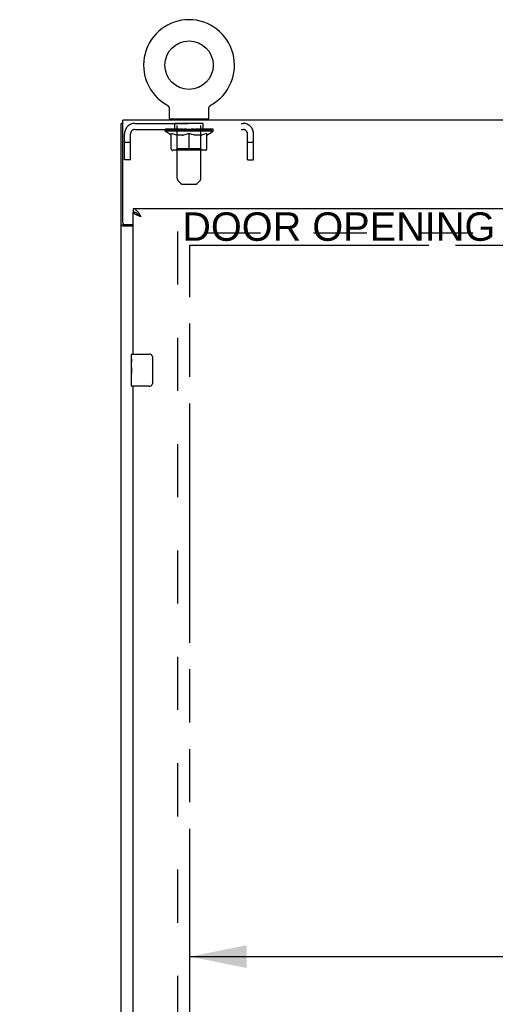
# Model space of a CAD drawing. Header units: inches. Extents: x 0 to 300, y 0 to 194.
# Tile 7 of 13: x 60 to 74, y 115 to 145. Entities that reach past the tile are written whole.
import ezdxf

# ---------------------------------------------------------------- set-up
doc = ezdxf.new("R2010")
doc.units = ezdxf.units.IN
doc.header["$LTSCALE"] = 16.482046
doc.header["$MEASUREMENT"] = 0
doc.linetypes.add('HIDDEN', pattern=[0.2, 0.1, -0.1])
doc.linetypes.add('PHANTOM', pattern=[0.8, 0.45, -0.05, 0.1, -0.05, 0.1, -0.05])
doc.layers.get('0').update_dxf_attribs({"linetype": 'CONTINUOUS'})
for name, color, linetype in [('02___PRT_ALL_AXES', 7, 'CONTINUOUS'), ('AVAILABLE_DOOR_SPACE', 7, 'CONTINUOUS'), ('DEFAULT_2', 8, 'HIDDEN'), ('DIMENSIONS', 7, 'CONTINUOUS')]:
    doc.layers.add(name, color=color, linetype=linetype)
doc.styles.get("Standard").update_dxf_attribs({"font": 'arial.ttf'})
doc.dimstyles.new('DIMSTYLE_3', dxfattribs={"dimtxt": 1.374973, "dimasz": 1.762786, "dimexe": 0.09, "dimexo": 0.07, "dimgap": 0.039, "dimtad": 0, "dimtih": 1, "dimtoh": 1, "dimzin": 4, "dimdsep": 46, "dimtxsty": 'Standard', "dimblk": '_FILLED', "dimblk1": '_FILLED', "dimblk2": '_FILLED', "dimcen": 0.09, "dimazin": 1, "dimtfac": 1, "dimtdec": 3, "dimtofl": 0, "dimtmove": 0, "dimatfit": 3, "dimldrblk": '_FILLED', "dimfxl": 1, "dimtolj": 1, "dimtzin": 4, "dimarcsym": 0})

# ---------------------------------------------------------------- blocks, each defined once
blk = doc.blocks.new('_FILLED')
at = {"color": 0, "linetype": 'ByBlock'}
blk.add_solid([(0, 0), (-1, 0.2), (-1, -0.2)], dxfattribs=at)
blk = doc.blocks.new('*D17')
at = {"layer": 'DIMENSIONS', "color": 2, "linetype": 'Continuous'}
for p, q in [((64.842, 116.403), (80.257, 116.403)), ((97.498, 116.403), (86.436, 116.403))]:
    blk.add_line(p, q, dxfattribs=at)
at = {"layer": 'DIMENSIONS', "color": 2, "linetype": 'Continuous', "xscale": 1.7627856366, "yscale": 1.7627856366, "zscale": 1.7627856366, "rotation": 180}
blk.add_blockref('_FILLED', (64.842, 116.403), dxfattribs=at)
at = {"layer": 'DIMENSIONS', "color": 2, "linetype": 'Continuous', "xscale": 1.7627856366, "yscale": 1.7627856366, "zscale": 1.7627856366}
blk.add_blockref('_FILLED', (97.498, 116.403), dxfattribs=at)
at = {"layer": 'DIMENSIONS', "color": 2, "linetype": 'Continuous', "insert": (83.347, 117.091), "char_height": 1.375, "width": 4.80474, "attachment_point": 2, "line_spacing_factor": 0.9}
blk.add_mtext('32.66', dxfattribs=at)
blk = doc.blocks.new('*D18')
at = {"layer": 'DIMENSIONS', "color": 2, "linetype": 'Continuous'}
for p, q in [((63.092, 112.265), (63.092, 123.62)), ((63.092, 113.852), (59.567, 113.852)), ((64.842, 113.852), (68.032, 113.852))]:
    blk.add_line(p, q, dxfattribs=at)
at = {"layer": 'DIMENSIONS', "color": 2, "linetype": 'Continuous', "xscale": 1.7627856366, "yscale": 1.7627856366, "zscale": 1.7627856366}
blk.add_blockref('_FILLED', (63.092, 113.852), dxfattribs=at)
at = {"layer": 'DIMENSIONS', "color": 2, "linetype": 'Continuous', "xscale": 1.7627856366, "yscale": 1.7627856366, "zscale": 1.7627856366, "rotation": 180}
blk.add_blockref('_FILLED', (64.842, 113.852), dxfattribs=at)
at = {"layer": 'DIMENSIONS', "color": 2, "linetype": 'Continuous', "insert": (68.719, 114.539), "char_height": 1.375, "width": 3.73645, "attachment_point": 1, "line_spacing_factor": 0.9}
blk.add_mtext('1.75', dxfattribs=at)

msp = doc.modelspace()

# ---------------------------------------------------------------- linework, layer by layer
at = {"color": 7, "linetype": 'Continuous'}
for p, q in [((64.131, 142.801), (64.131, 142.801)), ((64.131, 142.801), (64.136, 142.798)), ((64.132, 142.801), (64.133, 142.8)), ((64.136, 142.798), (64.141, 142.795)), ((64.141, 142.795), (64.146, 142.792)), ((64.151, 142.788), (64.155, 142.785)), ((64.155, 142.785), (64.16, 142.78)), ((64.16, 142.781), (64.164, 142.776)), ((64.164, 142.776), (64.168, 142.772)), ((64.168, 142.772), (64.172, 142.768)), ((64.172, 142.768), (64.176, 142.763)), ((64.176, 142.763), (64.18, 142.758)), ((64.18, 142.759), (64.183, 142.753)), ((64.183, 142.754), (64.187, 142.749)), ((64.187, 142.749), (64.19, 142.743)), ((64.19, 142.744), (64.193, 142.738)), ((64.193, 142.738), (64.195, 142.733)), ((64.195, 142.733), (64.198, 142.727)), ((64.198, 142.728), (64.2, 142.722)), ((64.2, 142.722), (64.202, 142.716)), ((64.202, 142.716), (64.204, 142.711)), ((64.204, 142.711), (64.206, 142.705)), ((64.206, 142.705), (64.207, 142.699)), ((64.207, 142.699), (64.208, 142.693)), ((64.208, 142.693), (64.209, 142.687)), ((64.209, 142.688), (64.21, 142.682)), ((64.211, 142.67), (64.211, 142.664)), ((64.211, 142.379), (64.211, 142.664)), ((65.431, 142.67), (65.432, 142.676)), ((65.431, 142.67), (65.432, 142.676)), ((65.431, 142.664), (65.431, 142.67)), ((65.431, 142.379), (65.431, 142.664)), ((65.432, 142.682), (65.433, 142.688)), ((65.432, 142.676), (65.432, 142.682)), ((65.433, 142.687), (65.434, 142.693)), ((65.434, 142.693), (65.435, 142.699)), ((65.435, 142.699), (65.436, 142.705)), ((65.436, 142.705), (65.438, 142.711)), ((65.438, 142.711), (65.44, 142.716)), ((65.44, 142.716), (65.442, 142.722)), ((65.442, 142.722), (65.444, 142.728)), ((65.444, 142.727), (65.447, 142.733)), ((65.447, 142.733), (65.45, 142.738)), ((65.45, 142.738), (65.452, 142.744)), ((65.452, 142.743), (65.456, 142.749)), ((65.456, 142.749), (65.459, 142.754)), ((65.459, 142.753), (65.462, 142.759)), ((65.462, 142.758), (65.466, 142.763)), ((65.466, 142.763), (65.47, 142.768)), ((65.47, 142.768), (65.474, 142.772)), ((65.474, 142.772), (65.478, 142.776)), ((65.478, 142.776), (65.482, 142.781)), ((65.482, 142.78), (65.487, 142.785)), ((65.487, 142.784), (65.492, 142.788)), ((65.491, 142.788), (65.496, 142.792)), ((65.496, 142.792), (65.501, 142.795)), ((65.501, 142.795), (65.506, 142.798)), ((65.501, 142.795), (65.502, 142.796)), ((65.506, 142.798), (65.511, 142.801)), ((65.509, 142.8), (65.51, 142.801)), ((65.511, 142.801), (65.511, 142.801)), ((62.769, 142.225), (62.717, 142.225)), ((64.226, 142.359), (64.226, 142.329)), ((65.416, 142.359), (64.226, 142.359)), ((65.416, 142.359), (65.416, 142.329)), ((63.092, 139.579), (63.092, 139.475)), ((63.215, 139.433), (63.204, 139.44)), ((62.821, 139.077), (62.717, 139.077)), ((62.821, 139.077), (62.821, 139.089)), ((63.047, 135.079), (63.587, 135.079)), ((63.687, 134.979), (63.687, 134.179)), ((63.587, 134.079), (63.047, 134.079))]:
    msp.add_line(p, q, dxfattribs=at)
at = {"color": 3, "linetype": 'Continuous'}
for p, q in [((62.717, 52.433), (62.717, 142.225)), ((62.769, 139.149), (62.769, 142.329)), ((134.665, 142.329), (62.769, 142.329)), ((98.623, 139.579), (63.092, 139.579)), ((63.092, 135.079), (63.092, 139.475)), ((63.092, 139.037), (62.787, 139.037)), ((62.829, 139.089), (63.092, 139.089)), ((63.092, 111.579), (63.092, 134.079))]:
    msp.add_line(p, q, dxfattribs=at)
at = {"color": 7, "linetype": 'Continuous'}
for points in [[(64.146, 142.792), (64.151, 142.788), (64.155, 142.784)], [(64.21, 142.682), (64.211, 142.676), (64.211, 142.67), (64.211, 142.664)], [(63.204, 139.44), (63.193, 139.447), (63.182, 139.453), (63.171, 139.458), (63.159, 139.462), (63.148, 139.466), (63.137, 139.469), (63.126, 139.472), (63.115, 139.474), (63.103, 139.475), (63.092, 139.475)], [(63.339, 139.333), (63.327, 139.34), (63.316, 139.347), (63.305, 139.354), (63.295, 139.361), (63.284, 139.368), (63.274, 139.375), (63.264, 139.383), (63.255, 139.39), (63.246, 139.397), (63.238, 139.404), (63.23, 139.411), (63.223, 139.418), (63.217, 139.425), (63.212, 139.432), (63.208, 139.438)], [(63.339, 139.333), (63.327, 139.343), (63.316, 139.353), (63.305, 139.363), (63.294, 139.373), (63.283, 139.382), (63.271, 139.392), (63.26, 139.401), (63.249, 139.41), (63.238, 139.418), (63.227, 139.426), (63.215, 139.433)], [(62.836, 139.062), (62.834, 139.064), (62.831, 139.065), (62.829, 139.066), (62.827, 139.068), (62.825, 139.069), (62.824, 139.071), (62.822, 139.073), (62.822, 139.074), (62.821, 139.076), (62.821, 139.077)], [(62.861, 139.037), (62.861, 139.039), (62.861, 139.041), (62.861, 139.043), (62.86, 139.045), (62.859, 139.047), (62.858, 139.048), (62.856, 139.05), (62.855, 139.052), (62.853, 139.053), (62.851, 139.055), (62.849, 139.056), (62.846, 139.057), (62.844, 139.059), (62.841, 139.06), (62.836, 139.062)], [(63.68, 135.015), (63.682, 135.01), (63.684, 135.004), (63.685, 134.998), (63.686, 134.992), (63.687, 134.985), (63.687, 134.979)], [(63.687, 134.179), (63.687, 134.173), (63.686, 134.167), (63.685, 134.161), (63.684, 134.155), (63.682, 134.149), (63.68, 134.143)]]:
    msp.add_lwpolyline(points, dxfattribs=at)
at = {"color": 3, "linetype": 'Continuous'}
for points in [[(63.249, 139.466), (63.238, 139.48), (63.227, 139.494), (63.215, 139.507), (63.204, 139.519), (63.193, 139.53), (63.182, 139.54), (63.171, 139.549), (63.159, 139.557), (63.148, 139.564), (63.137, 139.569), (63.126, 139.574), (63.115, 139.577), (63.103, 139.579), (63.092, 139.579)], [(63.202, 139.386), (63.189, 139.392), (63.176, 139.398), (63.164, 139.404), (63.153, 139.41), (63.143, 139.416), (63.134, 139.422), (63.125, 139.428), (63.118, 139.434), (63.111, 139.439), (63.105, 139.445), (63.101, 139.451), (63.097, 139.457), (63.094, 139.463), (63.093, 139.469), (63.092, 139.475)], [(63.339, 139.333), (63.327, 139.35), (63.316, 139.368), (63.305, 139.385), (63.294, 139.402), (63.283, 139.419), (63.271, 139.435), (63.26, 139.451), (63.249, 139.466)], [(63.339, 139.333), (63.307, 139.344), (63.291, 139.35), (63.275, 139.356), (63.259, 139.362), (63.244, 139.368), (63.23, 139.374), (63.215, 139.38), (63.202, 139.386)], [(62.761, 139.049), (62.753, 139.051), (62.749, 139.053), (62.745, 139.054), (62.741, 139.055), (62.738, 139.057), (62.735, 139.058), (62.732, 139.059), (62.729, 139.061), (62.726, 139.063), (62.724, 139.064), (62.722, 139.066), (62.721, 139.068), (62.719, 139.07), (62.718, 139.071), (62.718, 139.073), (62.717, 139.075), (62.717, 139.077)], [(62.787, 139.037), (62.785, 139.038), (62.782, 139.04), (62.78, 139.041), (62.776, 139.043), (62.773, 139.044), (62.769, 139.046), (62.765, 139.047), (62.761, 139.049)]]:
    msp.add_lwpolyline(points, dxfattribs=at)
at = {"color": 7, "linetype": 'Continuous'}
msp.add_circle((64.821, 144.031), 0.75, dxfattribs=at)
for centre, radius, start, end in [((64.821, 144.031), 1.41, 299.2655, 240.7345), ((64.231, 142.379), 0.02, 180, 263.0769), ((65.411, 142.379), 0.02, 276.9231, 360), ((63.047, 135.064), 0.015, 90, 180), ((63.587, 134.979), 0.1, 21.1999, 90), ((63.047, 134.094), 0.015, 180, 270), ((63.587, 134.179), 0.1, 270, 338.7946)]:
    msp.add_arc(centre, radius, start, end, dxfattribs=at)
at = {"color": 3, "linetype": 'Continuous'}
msp.add_arc((62.829, 139.149), 0.06, 180, 270, dxfattribs=at)
at = {"layer": '02___PRT_ALL_AXES', "color": 8, "linetype": 'HIDDEN'}
for p, q in [((64.384, 142.038), (64.384, 142.225)), ((65.259, 142.225), (64.384, 142.225)), ((65.259, 142.038), (65.259, 142.225)), ((65.259, 142.038), (64.384, 142.038))]:
    msp.add_line(p, q, dxfattribs=at)
at = {"layer": '02___PRT_ALL_AXES', "color": 7, "linetype": 'Continuous'}
for p, q in [((63.032, 134.918), (63.032, 135.064)), ((63.032, 134.661), (63.032, 134.918)), ((63.038, 134.862), (63.032, 134.862)), ((63.032, 134.694), (63.039, 134.694)), ((63.032, 134.094), (63.032, 134.658)), ((63.034, 134.631), (63.032, 134.631)), ((63.039, 134.694), (63.039, 134.831)), ((63.032, 134.5), (63.038, 134.5)), ((63.032, 134.464), (63.039, 134.464)), ((63.032, 134.401), (63.039, 134.401)), ((63.039, 134.233), (63.039, 134.464)), ((63.032, 134.233), (63.039, 134.233))]:
    msp.add_line(p, q, dxfattribs=at)
for points in [[(63.032, 134.918), (63.032, 134.915), (63.033, 134.91), (63.033, 134.905), (63.035, 134.892)], [(63.035, 134.892), (63.036, 134.884), (63.037, 134.876), (63.037, 134.867)], [(63.032, 134.661), (63.032, 134.653), (63.033, 134.644), (63.034, 134.633)], [(63.034, 134.633), (63.036, 134.6), (63.037, 134.588), (63.038, 134.575), (63.039, 134.563), (63.039, 134.55), (63.039, 134.537), (63.039, 134.524), (63.039, 134.512), (63.038, 134.499), (63.037, 134.487), (63.036, 134.475)], [(63.037, 134.867), (63.038, 134.858), (63.039, 134.849), (63.039, 134.84), (63.039, 134.831)]]:
    msp.add_lwpolyline(points, dxfattribs=at)
msp.add_ellipse((63.295, 134.495), major_axis=(0.263, 0), ratio=0.432808, start_param=-3.141593, end_param=-2.961605, dxfattribs=at)
at = {"layer": 'AVAILABLE_DOOR_SPACE', "color": 4, "linetype": 'PHANTOM'}
for p, q in [((64.842, 60.204), (64.842, 138.454)), ((64.842, 138.454), (97.498, 138.454))]:
    msp.add_line(p, q, dxfattribs=at)
at = {"layer": 'DEFAULT_2', "color": 8, "linetype": 'HIDDEN'}
for p, q in [((64.14, 142.796), (64.141, 142.795)), ((65.511, 142.801), (65.511, 142.801)), ((63.138, 142.225), (66.504, 142.225)), ((64.446, 142.359), (64.446, 142.329)), ((64.456, 140.514), (64.456, 142.329)), ((65.186, 140.514), (65.186, 142.329)), ((65.196, 142.359), (65.196, 142.329)), ((62.821, 141.1), (62.821, 141.908)), ((63.008, 141.1), (63.008, 141.908)), ((63.138, 142.038), (66.504, 142.038)), ((64.078, 141.99), (64.078, 142.045)), ((64.264, 141.86), (64.078, 141.99)), ((65.565, 141.99), (64.078, 141.99)), ((64.089, 142.037), (64.089, 142.045)), ((64.1, 142.033), (64.1, 142.037)), ((64.1, 142.033), (65.543, 142.033)), ((64.11, 142.033), (64.11, 142.037)), ((64.111, 142.033), (64.111, 142.037)), ((64.122, 142.037), (64.122, 142.045)), ((64.142, 142.033), (64.142, 142.037)), ((64.144, 142.033), (64.144, 142.037)), ((64.177, 142.037), (64.177, 142.045)), ((64.195, 142.033), (64.195, 142.037)), ((64.198, 142.033), (64.198, 142.037)), ((64.434, 142.037), (64.205, 142.037)), ((64.252, 142.037), (64.252, 142.045)), ((64.253, 142.033), (64.253, 142.037)), ((64.254, 142.033), (64.254, 142.037)), ((64.257, 142.033), (64.257, 142.037)), ((64.266, 142.033), (64.266, 142.037)), ((64.266, 142.033), (64.266, 142.037)), ((64.27, 142.033), (64.27, 142.037)), ((64.271, 141.435), (64.271, 141.915)), ((64.271, 141.915), (64.305, 141.902)), ((64.274, 142.033), (64.274, 142.038)), ((64.278, 142.033), (64.278, 142.037)), ((64.297, 142.033), (64.297, 142.037)), ((64.339, 141.89), (64.305, 141.902)), ((64.315, 142.033), (64.315, 142.037)), ((64.317, 142.033), (64.317, 142.04)), ((64.343, 142.037), (64.343, 142.045)), ((64.343, 142.033), (64.343, 142.037)), ((64.355, 142.033), (64.355, 142.037)), ((64.36, 142.033), (64.36, 142.037)), ((64.368, 142.033), (64.368, 142.037)), ((64.383, 142.033), (64.383, 142.042)), ((64.404, 142.033), (64.404, 142.037)), ((64.407, 142.033), (64.407, 142.037)), ((64.434, 142.033), (64.434, 142.037)), ((64.513, 142.037), (64.447, 142.037)), ((64.449, 142.037), (64.449, 142.045)), ((64.455, 141.439), (64.455, 141.987)), ((64.457, 142.033), (64.457, 142.037)), ((64.463, 142.033), (64.463, 142.037)), ((64.47, 142.033), (64.47, 142.043)), ((64.478, 142.033), (64.478, 142.037)), ((64.489, 142.033), (64.489, 142.037)), ((64.513, 142.033), (64.513, 142.037)), ((64.6, 142.037), (64.538, 142.037)), ((64.561, 142.033), (64.561, 142.037)), ((64.567, 142.037), (64.567, 142.045)), ((64.571, 142.033), (64.571, 142.037)), ((64.574, 142.033), (64.574, 142.044)), ((64.577, 142.033), (64.577, 142.037)), ((64.587, 142.033), (64.587, 142.038)), ((64.6, 142.033), (64.6, 142.037)), ((64.695, 142.037), (64.637, 142.037)), ((64.653, 142.033), (64.653, 142.037)), ((64.686, 142.037), (64.821, 142.045)), ((64.692, 142.037), (64.692, 142.045)), ((64.693, 142.045), (64.692, 142.045)), ((64.693, 142.037), (64.693, 142.045)), ((64.693, 142.033), (64.693, 142.037)), ((64.695, 142.033), (64.695, 142.037)), ((64.698, 142.033), (64.698, 142.038)), ((64.699, 142.033), (64.699, 142.037)), ((64.793, 142.037), (64.742, 142.037)), ((64.75, 142.033), (64.75, 142.037)), ((64.787, 141.902), (64.752, 141.89)), ((64.821, 141.915), (64.786, 141.902)), ((64.793, 142.033), (64.793, 142.037)), ((64.818, 142.038), (64.818, 142.037)), ((64.818, 142.033), (64.818, 142.038)), ((64.818, 142.033), (64.818, 142.037)), ((64.821, 142.037), (64.821, 142.045)), ((64.821, 141.392), (64.821, 141.915)), ((64.821, 141.915), (64.856, 141.902)), ((64.824, 142.033), (64.824, 142.038)), ((64.824, 142.038), (64.824, 142.037)), ((64.824, 142.033), (64.824, 142.037)), ((64.827, 142.037), (64.9, 142.037)), ((64.849, 142.033), (64.849, 142.037)), ((64.89, 141.89), (64.855, 141.902)), ((64.864, 142.037), (64.864, 142.043)), ((64.864, 142.043), (64.956, 142.037)), ((64.889, 142.037), (64.889, 142.041)), ((64.892, 142.033), (64.892, 142.037)), ((64.943, 142.033), (64.943, 142.037)), ((64.945, 142.033), (64.945, 142.038)), ((64.948, 142.033), (64.948, 142.037)), ((64.948, 142.037), (65.005, 142.037)), ((64.95, 142.037), (64.95, 142.045)), ((64.95, 142.037), (64.95, 142.045)), ((64.95, 142.045), (64.95, 142.045)), ((64.95, 142.033), (64.95, 142.037)), ((64.989, 142.033), (64.989, 142.037)), ((65.042, 142.033), (65.042, 142.037)), ((65.042, 142.037), (65.105, 142.037)), ((65.056, 142.033), (65.056, 142.038)), ((65.065, 142.033), (65.065, 142.037)), ((65.068, 142.033), (65.068, 142.044)), ((65.071, 142.033), (65.071, 142.037)), ((65.075, 142.037), (65.075, 142.045)), ((65.081, 142.033), (65.081, 142.037)), ((65.13, 142.033), (65.13, 142.037)), ((65.13, 142.037), (65.195, 142.037)), ((65.153, 142.033), (65.153, 142.037)), ((65.165, 142.033), (65.165, 142.037)), ((65.172, 142.033), (65.172, 142.043)), ((65.179, 142.033), (65.179, 142.037)), ((65.185, 142.033), (65.185, 142.037)), ((65.187, 141.439), (65.187, 141.987)), ((65.193, 142.037), (65.193, 142.045)), ((65.208, 142.033), (65.208, 142.037)), ((65.208, 142.037), (65.437, 142.037)), ((65.235, 142.033), (65.235, 142.037)), ((65.238, 142.033), (65.238, 142.037)), ((65.259, 142.033), (65.259, 142.042)), ((65.275, 142.033), (65.275, 142.037)), ((65.282, 142.033), (65.282, 142.037)), ((65.287, 142.033), (65.287, 142.037)), ((65.299, 142.037), (65.299, 142.045)), ((65.299, 142.033), (65.299, 142.037)), ((65.337, 141.902), (65.303, 141.89)), ((65.325, 142.033), (65.325, 142.04)), ((65.327, 142.033), (65.327, 142.037)), ((65.372, 141.915), (65.337, 141.902)), ((65.345, 142.033), (65.345, 142.037)), ((65.365, 142.033), (65.365, 142.037)), ((65.369, 142.033), (65.369, 142.038)), ((65.372, 142.033), (65.372, 142.037)), ((65.372, 141.435), (65.372, 141.915)), ((65.376, 142.033), (65.376, 142.037)), ((65.376, 142.033), (65.376, 142.037)), ((65.378, 141.86), (65.565, 141.99)), ((65.386, 142.033), (65.386, 142.037)), ((65.389, 142.033), (65.389, 142.037)), ((65.389, 142.033), (65.389, 142.037)), ((65.391, 142.037), (65.391, 142.045)), ((65.444, 142.033), (65.444, 142.037)), ((65.448, 142.033), (65.448, 142.037)), ((65.465, 142.037), (65.465, 142.045)), ((65.498, 142.033), (65.498, 142.037)), ((65.5, 142.033), (65.5, 142.037)), ((65.52, 142.037), (65.52, 142.045)), ((65.531, 142.033), (65.531, 142.037)), ((65.532, 142.033), (65.532, 142.037)), ((65.543, 142.033), (65.543, 142.037)), ((65.553, 142.037), (65.553, 142.045)), ((65.565, 141.99), (65.565, 142.045)), ((66.634, 141.1), (66.634, 141.908)), ((66.821, 141.1), (66.821, 141.908)), ((63.008, 141.63), (62.821, 141.63)), ((64.264, 141.86), (64.271, 141.86)), ((64.373, 141.88), (64.339, 141.89)), ((64.406, 141.872), (64.372, 141.88)), ((64.439, 141.865), (64.405, 141.872)), ((64.472, 141.86), (64.439, 141.865)), ((64.62, 141.86), (64.472, 141.86)), ((64.62, 141.86), (64.653, 141.865)), ((64.719, 141.88), (64.686, 141.872)), ((64.753, 141.89), (64.719, 141.88)), ((64.923, 141.88), (64.889, 141.89)), ((64.957, 141.872), (64.923, 141.88)), ((64.989, 141.865), (64.956, 141.872)), ((65.022, 141.86), (64.989, 141.865)), ((65.17, 141.86), (65.022, 141.86)), ((65.17, 141.86), (65.204, 141.865)), ((65.237, 141.872), (65.203, 141.865)), ((65.27, 141.88), (65.236, 141.872)), ((65.303, 141.89), (65.269, 141.88)), ((65.372, 141.86), (65.378, 141.86)), ((66.821, 141.63), (66.634, 141.63)), ((65.328, 141.392), (64.314, 141.392)), ((64.455, 141.439), (64.409, 141.392)), ((65.187, 141.439), (64.455, 141.439)), ((65.187, 141.439), (65.234, 141.392)), ((63.008, 141.1), (62.821, 141.1)), ((66.634, 141.1), (66.821, 141.1)), ((64.557, 140.371), (64.485, 140.443)), ((65.085, 140.371), (65.157, 140.443)), ((64.628, 140.342), (65.015, 140.342)), ((64.467, 138.881), (64.467, 59.777)), ((132.967, 138.829), (64.467, 138.829))]:
    msp.add_line(p, q, dxfattribs=at)
msp.add_lwpolyline([(64.686, 141.872), (64.653, 141.865), (64.62, 141.86)], dxfattribs=at)
for centre, radius, start, end in [((63.138, 141.908), 0.317, 90, 180), ((64.231, 142.379), 0.02, 263.0769, 270), ((64.426, 142.329), 0.03, 0, 90), ((65.216, 142.329), 0.03, 90, 180), ((65.411, 142.379), 0.02, 270, 276.9231), ((66.504, 141.908), 0.317, 0, 90), ((63.138, 141.908), 0.13, 90, 180), ((64.409, 141.987), 0.0466, 0, 90), ((65.234, 141.987), 0.0466, 90, 180), ((66.504, 141.908), 0.13, 0, 90), ((64.314, 141.435), 0.0434, 180, 270), ((65.328, 141.435), 0.0434, 270, 360), ((64.556, 140.514), 0.1, 180, 225), ((65.086, 140.514), 0.1, 315, 360), ((64.628, 140.442), 0.1, 225, 270), ((65.015, 140.442), 0.1, 270, 315)]:
    msp.add_arc(centre, radius, start, end, dxfattribs=at)
for centre, major_axis, ratio, start_param, end_param in [((64.821, 142.045), (0.743, 0.008), 0.059247, 2.966439, 3.140971), ((64.054, 142.031), (0.232, 0), 0.060167, 0.426548, 1.470503), ((64.821, 142.045), (0.744, 0), 0.060167, 3.141593, 3.316126), ((64.054, 142.023), (0.232, 0.002), 0.059247, 1.374323, 1.469882), ((64.821, 142.045), (0.743, 0.015), 0.056515, 2.79136, 2.965893), ((64.026, 142.031), (0.232, 0.002), 0.059247, 0.251393, 1.295349), ((64.106, 142.031), (0.232, -0.002), 0.059247, 0.601702, 1.645657), ((64.821, 142.045), (0.743, -0.008), 0.059247, -2.966439, -2.791906), ((64.106, 142.023), (0.232, 0), 0.060167, 1.549477, 1.645036), ((64.026, 142.023), (0.232, 0.005), 0.056515, 1.199244, 1.294804), ((64.11, 142.026), (0.192, 0.002), 0.059247, 1.051627, 1.625044), ((64.087, 142.026), (0.192, 0.004), 0.056515, 0.876548, 1.449966), ((64.155, 142.026), (0.192, 0), 0.060167, 1.226781, 1.800198), ((64.821, 142.045), (0.743, 0.022), 0.052059, 2.616423, 2.790956), ((64.022, 142.031), (0.232, 0.005), 0.056515, 0.076315, 1.120271), ((64.18, 142.031), (0.232, -0.005), 0.056515, 0.77678, 1.820736), ((64.821, 142.045), (0.743, -0.015), 0.056515, -2.79136, -2.616827), ((64.18, 142.023), (0.232, -0.002), 0.059247, 1.724631, 1.82019), ((64.022, 142.023), (0.232, 0.007), 0.052059, 1.024308, 1.119867), ((64.086, 142.026), (0.192, 0.006), 0.052059, 0.701611, 1.275029), ((64.22, 142.026), (0.192, -0.002), 0.059247, 1.401935, 1.975352), ((64.821, 142.045), (0.743, 0.029), 0.046022, 2.441677, 2.61621), ((64.272, 142.031), (0.232, -0.007), 0.052059, 0.951717, 1.995673), ((64.042, 142.031), (0.232, 0.007), 0.052059, -0.098622, 0.945334), ((64.821, 142.045), (0.743, -0.022), 0.052059, -2.616423, -2.441891), ((64.272, 142.023), (0.232, -0.005), 0.056515, 1.899709, 1.995269), ((64.042, 142.023), (0.232, 0.009), 0.046022, 0.849561, 0.945121), ((64.108, 142.026), (0.192, 0.007), 0.046022, 0.526865, 1.100283), ((64.303, 142.026), (0.192, -0.004), 0.056515, 1.577013, 2.150431), ((64.821, 142.045), (0.743, 0.034), 0.038593, 2.267147, 2.44168), ((64.382, 142.031), (0.232, -0.009), 0.046022, 1.126463, 2.170419), ((64.086, 142.031), (0.232, 0.009), 0.046022, -0.273368, 0.770588), ((64.821, 142.045), (0.743, -0.029), 0.046022, -2.441677, -2.267144), ((64.382, 142.023), (0.232, -0.007), 0.052059, 2.074646, 2.170205), ((64.086, 142.023), (0.232, 0.011), 0.038593, 0.675031, 0.77059), ((64.151, 142.026), (0.192, 0.009), 0.038593, 0.352335, 0.925752), ((64.402, 142.026), (0.192, -0.006), 0.052059, 1.75195, 2.325367), ((64.821, 142.045), (0.743, 0.039), 0.030002, 2.09283, 2.267363), ((64.505, 142.031), (0.232, -0.011), 0.038593, 1.300994, 2.344949), ((64.152, 142.031), (0.232, 0.011), 0.038593, -0.447899, 0.596057), ((64.821, 142.045), (0.743, -0.034), 0.038593, -2.267147, -2.092614), ((64.505, 142.023), (0.232, -0.009), 0.046022, 2.249392, 2.344952), ((64.152, 142.023), (0.232, 0.012), 0.030002, 0.500714, 0.596274), ((64.215, 142.026), (0.192, 0.01), 0.030002, 0.178018, 0.751436), ((64.514, 142.026), (0.192, -0.007), 0.046022, 1.926696, 2.500114), ((64.238, 142.031), (0.232, 0.012), 0.030002, -0.622215, 0.421741), ((64.821, 142.045), (0.743, 0.042), 0.020513, 1.918702, 2.093235), ((64.638, 142.031), (0.232, -0.012), 0.030002, 1.47531, 2.519266), ((64.821, 142.045), (0.743, -0.039), 0.030002, -2.09283, -1.918297), ((64.638, 142.023), (0.232, -0.011), 0.038593, 2.423923, 2.519482), ((64.238, 142.023), (0.232, 0.013), 0.020513, 0.326586, 0.422146), ((64.297, 142.026), (0.192, 0.011), 0.020513, 0.00389, 0.577307), ((64.635, 142.026), (0.192, -0.009), 0.038593, 2.101227, 2.674644), ((64.342, 142.031), (0.232, 0.013), 0.020513, -0.796343, 0.247613), ((64.821, 142.045), (0.743, 0.044), 0.010411, 1.744712, 1.919245), ((64.776, 142.031), (0.232, -0.013), 0.020513, 1.649438, 2.693394), ((64.821, 142.045), (0.743, -0.042), 0.020513, -1.918702, -1.744169), ((64.776, 142.023), (0.232, -0.012), 0.030002, 2.598239, 2.693799), ((64.342, 142.023), (0.232, 0.014), 0.010411, 0.152596, 0.248156), ((64.394, 142.026), (0.192, 0.011), 0.010411, 6.113086, 6.686503), ((64.761, 142.026), (0.192, -0.01), 0.030002, 2.275543, 2.848961), ((64.461, 142.031), (0.232, 0.014), 0.010411, -0.970333, -0.000837), ((64.915, 142.031), (0.232, -0.014), 0.010411, 1.823428, 2.867384), ((64.821, 142.045), (0.743, -0.044), 0.010411, -1.744712, -1.56247), ((64.915, 142.023), (0.232, -0.013), 0.020513, 2.772368, 2.867927), ((64.89, 142.026), (0.192, -0.011), 0.020513, 2.449671, 3.023089), ((64.727, 142.031), (0.232, 0.014), 0.010411, 0.274209, 1.318165), ((64.626, 142.026), (0.192, 0.011), 0.010411, -0.000452, 0.517932), ((64.59, 142.023), (0.232, 0.014), 0.010411, 0.099676, 0.195236), ((64.821, 142.045), (0.743, 0.044), 0.010411, -1.571413, -1.39688), ((65.016, 142.026), (0.192, -0.011), 0.010411, 2.623661, 3.141974), ((65.052, 142.023), (0.232, -0.014), 0.010411, 2.734394, 2.946357), ((64.867, 142.031), (0.232, 0.013), 0.020513, 0.448199, 1.492154), ((64.752, 142.026), (0.192, 0.011), 0.020513, 0.118504, 0.691921), ((64.727, 142.023), (0.232, 0.013), 0.020513, 0.273666, 0.369225), ((64.821, 142.045), (0.743, 0.042), 0.020513, -1.397424, -1.222891), ((65.181, 142.031), (0.232, -0.014), 0.010411, -3.140756, -2.17126), ((64.821, 142.045), (0.743, -0.044), 0.010411, 1.222347, 1.39688), ((65.005, 142.031), (0.232, 0.012), 0.030002, 0.622327, 1.666283), ((64.881, 142.026), (0.192, 0.01), 0.030002, 0.292632, 0.86605), ((65.248, 142.026), (0.192, -0.011), 0.010411, 2.738275, 3.311692), ((65.3, 142.031), (0.232, -0.013), 0.020513, 2.89398, 3.937936), ((64.867, 142.023), (0.232, 0.012), 0.030002, 0.447794, 0.543354), ((65.3, 142.023), (0.232, -0.014), 0.010411, 2.893437, 2.988996), ((64.821, 142.045), (0.743, 0.039), 0.030002, -1.223295, -1.048762), ((64.821, 142.045), (0.743, -0.042), 0.020513, 1.048358, 1.222891), ((65.137, 142.031), (0.232, 0.011), 0.038593, 0.796643, 1.840599), ((65.008, 142.026), (0.192, 0.009), 0.038593, 0.466948, 1.040366), ((65.346, 142.026), (0.192, -0.011), 0.020513, 2.564285, 3.137703), ((65.404, 142.031), (0.232, -0.012), 0.030002, 2.719852, 3.763807), ((65.26, 142.031), (0.232, 0.009), 0.046022, 0.971174, 2.01513), ((65.005, 142.023), (0.232, 0.011), 0.038593, 0.62211, 0.71767), ((65.404, 142.023), (0.232, -0.013), 0.020513, 2.719447, 2.815007), ((64.821, 142.045), (0.743, 0.034), 0.038593, -1.048979, -0.874446), ((64.821, 142.045), (0.743, -0.039), 0.030002, 0.874229, 1.048762), ((65.129, 142.026), (0.192, 0.007), 0.046022, 0.641479, 1.214897), ((65.37, 142.031), (0.232, 0.007), 0.052059, 1.14592, 2.189876), ((65.428, 142.026), (0.192, -0.01), 0.030002, 2.390157, 2.963574), ((65.491, 142.031), (0.232, -0.011), 0.038593, 2.545535, 3.589491), ((65.24, 142.026), (0.192, 0.006), 0.052059, 0.816225, 1.389643), ((65.137, 142.023), (0.232, 0.009), 0.046022, 0.796641, 0.892201), ((65.491, 142.023), (0.232, -0.012), 0.030002, 2.545319, 2.640878), ((65.463, 142.031), (0.232, 0.005), 0.056515, 1.320857, 2.364813), ((64.821, 142.045), (0.743, 0.029), 0.046022, -0.874448, -0.699915), ((64.821, 142.045), (0.743, -0.034), 0.038593, 0.699913, 0.874446), ((65.557, 142.031), (0.232, -0.009), 0.046022, 2.371005, 3.41496), ((65.491, 142.026), (0.192, -0.009), 0.038593, 2.21584, 2.789258), ((65.339, 142.026), (0.192, 0.004), 0.056515, 0.991162, 1.564579), ((65.536, 142.031), (0.232, 0.002), 0.059247, 1.495935, 2.539891), ((65.6, 142.031), (0.232, -0.007), 0.052059, 2.196258, 3.240214), ((65.535, 142.026), (0.192, -0.007), 0.046022, 2.04131, 2.614727), ((65.26, 142.023), (0.232, 0.007), 0.052059, 0.971387, 1.066947), ((65.557, 142.023), (0.232, -0.011), 0.038593, 2.371002, 2.466562), ((65.588, 142.031), (0.232, 0), 0.060167, 1.671089, 2.715045), ((65.62, 142.031), (0.232, -0.005), 0.056515, 2.021322, 3.065278), ((65.423, 142.026), (0.192, 0.002), 0.059247, 1.16624, 1.739658), ((64.821, 142.045), (0.743, 0.022), 0.052059, -0.699702, -0.525169), ((64.821, 142.045), (0.743, -0.029), 0.046022, 0.525382, 0.699915), ((65.616, 142.031), (0.232, -0.002), 0.059247, 1.846243, 2.890199), ((65.556, 142.026), (0.192, -0.006), 0.052059, 1.866564, 2.439981), ((65.487, 142.026), (0.192, 0), 0.060167, 1.341394, 1.914812), ((65.555, 142.026), (0.192, -0.004), 0.056515, 1.691627, 2.265045), ((65.532, 142.026), (0.192, -0.002), 0.059247, 1.516549, 2.089966), ((65.37, 142.023), (0.232, 0.005), 0.056515, 1.146324, 1.241883), ((65.6, 142.023), (0.232, -0.009), 0.046022, 2.196472, 2.292031), ((64.821, 142.045), (0.743, 0.015), 0.056515, -0.524765, -0.350233), ((64.821, 142.045), (0.743, -0.022), 0.052059, 0.350636, 0.525169), ((65.463, 142.023), (0.232, 0.002), 0.059247, 1.321402, 1.416962), ((65.62, 142.023), (0.232, -0.007), 0.052059, 2.021726, 2.117285), ((64.821, 142.045), (0.743, 0.008), 0.059247, -0.349687, -0.175154), ((64.821, 142.045), (0.743, -0.015), 0.056515, 0.1757, 0.350233), ((65.536, 142.023), (0.232, 0), 0.060167, 1.496556, 1.592116), ((65.616, 142.023), (0.232, -0.005), 0.056515, 1.846789, 1.942348), ((65.588, 142.023), (0.232, -0.002), 0.059247, 1.67171, 1.76727), ((64.821, 142.045), (0.744, 0), 0.060167, -0.174533, 0), ((64.821, 142.045), (0.743, -0.008), 0.059247, 0.000621, 0.175154)]:
    msp.add_ellipse(centre, major_axis=major_axis, ratio=ratio, start_param=start_param, end_param=end_param, dxfattribs=at)

# ---------------------------------------------------------------- texts
at = {"layer": 'DIMENSIONS', "color": 2, "linetype": 'Continuous', "insert": (69.467, 139.469), "char_height": 0.88139, "width": 9.6986, "attachment_point": 2, "line_spacing_factor": 0.9}
msp.add_mtext('DOOR OPENING', dxfattribs=at)

# ---------------------------------------------------------------- dimensions: what is measured, and where the dimension line sits
at = {"layer": 'DIMENSIONS', "color": 2, "linetype": 'Continuous'}
dim = msp.add_linear_dim(base=(63.092, 113.852), p1=(64.842, 138.454), p2=(63.092, 123.69), angle=180, dimstyle='DIMSTYLE_3', dxfattribs=at)
dim.commit()
dim.dimension.update_dxf_attribs({"geometry": '*D18', "text_midpoint": (70.652, 113.844), "dimtype": 160})
dim = msp.add_linear_dim(base=(97.498, 116.403), p1=(64.842, 138.454), p2=(97.498, 138.454), dimstyle='DIMSTYLE_3', dxfattribs=at)
dim.commit()
dim.dimension.update_dxf_attribs({"geometry": '*D17', "text_midpoint": (83.344, 116.396), "dimtype": 160})

doc.saveas('drawing.dxf')
